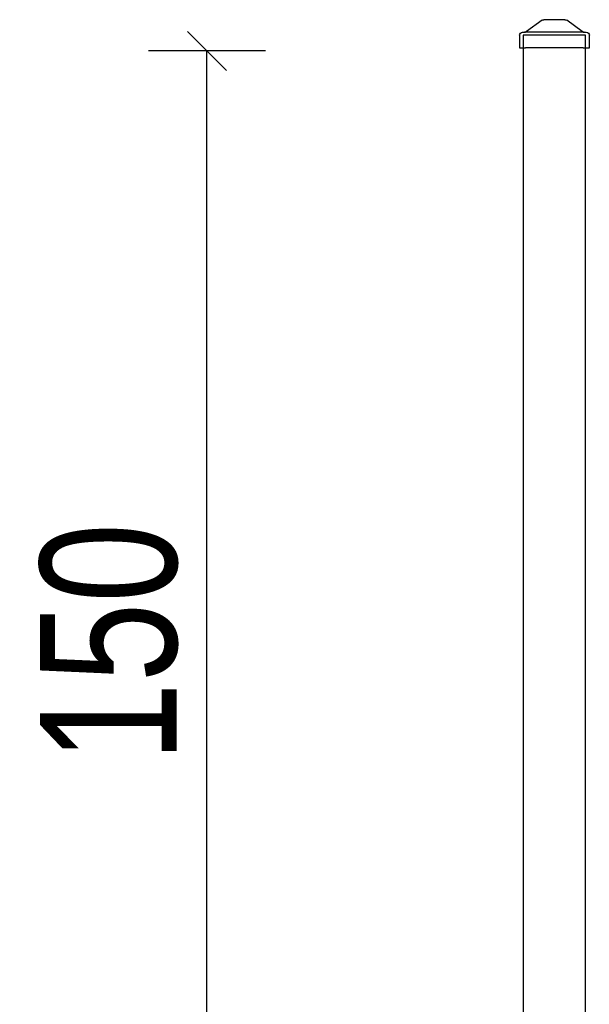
# Model space of a CAD drawing. Header units: inches. Extents: x 1156 to 71303, y -52654 to 51.
# Tile 142 of 217: x 64465 to 64611, y -41692 to -41439. Entities that reach past the tile are written whole.
import ezdxf

# ---------------------------------------------------------------- set-up
doc = ezdxf.new("R2010")
doc.units = ezdxf.units.IN
doc.header["$MEASUREMENT"] = 0
doc.layers.get('0').update_dxf_attribs({"lineweight": 0})
doc.layers.get('Defpoints').update_dxf_attribs({"lineweight": 0})
doc.layers.add('AW OGRODZENIA', color=253, linetype='Continuous')
doc.styles.add('1-200', font='arial.ttf', dxfattribs={"width": 0.75, "height": 35})
doc.dimstyles.new('1-2001-2', dxfattribs={"dimtxt": 35, "dimasz": 10, "dimexe": 15, "dimexo": 10, "dimgap": 0.09, "dimtad": 0, "dimlfac": 0.5, "dimdsep": 46, "dimtxsty": '1-200', "dimblk": 'OBLIQUE', "dimcen": 0.09, "dimadec": 0, "dimazin": 0, "dimtfac": 1, "dimtdec": 4, "dimtix": 1, "dimtofl": 0, "dimtmove": 0, "dimatfit": 3, "dimldrblk": 'OBLIQUE', "dimfxl": 15, "dimfxlon": 1, "dimtvp": 0.7, "dimtolj": 1, "dimtzin": 0, "dimarcsym": 0})

# ---------------------------------------------------------------- blocks, each defined once
blk = doc.blocks.new('_OBLIQUE')
at = {"color": 0, "linetype": 'ByBlock', "lineweight": -2}
for p, q in [((-0.5, -0.5), (0.5, 0.5)), ((0, 0), (0, 0))]:
    blk.add_line(p, q, dxfattribs=at)
blk = doc.blocks.new('*D1656')
at = {"color": 0, "linetype": 'Continuous', "lineweight": -2, "ltscale": 12}
for p, q in [((64527.66, -41447.47), (64497.66, -41447.47)), ((64512.66, -41750.49), (64512.66, -41447.47)), ((64527.66, -41750.49), (64497.66, -41750.49))]:
    blk.add_line(p, q, dxfattribs=at)
at = {"layer": 'Defpoints', "color": 0}
for p in [(64512.66, -41447.47), (64590.58, -41447.47), (64593.66, -41750.49)]:
    blk.add_point(p, dxfattribs=at)
at = {"color": 0, "lineweight": -2, "xscale": 10, "yscale": 10, "zscale": 10}
for p, rotation in [((64512.66, -41447.47), 90), ((64512.66, -41750.49), 270)]:
    blk.add_blockref('_OBLIQUE', p, dxfattribs=dict(at, rotation=rotation))
at = {"color": 0, "linetype": 'Continuous', "ltscale": 12, "insert": (64487.64, -41598.98), "char_height": 35, "attachment_point": 5, "rotation": 90, "style": '1-200'}
blk.add_mtext('\\A1;150', dxfattribs=at)
blk = doc.blocks.new('daszek_80x80')
for p, q in [((-35.7, 20.8), (-15.8, 35.2)), ((-13.4, 36), (13.4, 36)), ((15.8, 35.2), (35.7, 20.8)), ((-44.8, 0), (-44.8, 16)), ((-36.8, 20), (-40.8, 20)), ((-36.8, 20), (36.8, 20)), ((40.7, 20), (36.8, 20)), ((44.8, 16), (44.8, 0)), ((-36.8, 0), (-44.8, 0)), ((-36.8, 0), (36.8, 0)), ((44.8, 0), (36.8, 0))]:
    blk.add_line(p, q)
for centre, start, end in [((-13.4, 32), 90, 126.0274), ((13.4, 32), 53.9726, 90), ((-40.8, 16), 90, 180), ((-38.1, 24), 270, 306.0274), ((38.1, 24), 233.9726, 270), ((40.7, 16), 0, 90)]:
    blk.add_arc(centre, 4, start, end)

msp = doc.modelspace()

# ---------------------------------------------------------------- linework, layer by layer
at = {"layer": 'AW OGRODZENIA', "color": 0}
msp.add_lwpolyline([(64609.665, -41443.474), (64593.665, -41443.474), (64593.665, -41750.487), (64609.665, -41750.487)], close=True, dxfattribs=at)

# ---------------------------------------------------------------- block references
at = {"layer": 'AW OGRODZENIA', "color": 0, "xscale": -0.2, "yscale": 0.2, "zscale": 0.2}
msp.add_blockref('daszek_80x80', (64601.665, -41446.674), dxfattribs=at)

# ---------------------------------------------------------------- dimensions: what is measured, and where the dimension line sits
at = {"color": 0, "linetype": 'Continuous', "ltscale": 12}
dim = msp.add_linear_dim(base=(64512.659, -41447.474), p1=(64593.665, -41750.487), p2=(64590.58, -41447.474), angle=90, text='150', dimstyle='1-2001-2', override={"dimtxt": 35}, dxfattribs=at)
dim.commit()
dim.dimension.update_dxf_attribs({"geometry": '*D1656', "text_midpoint": (64487.645, -41598.981)})

doc.saveas('drawing.dxf')
